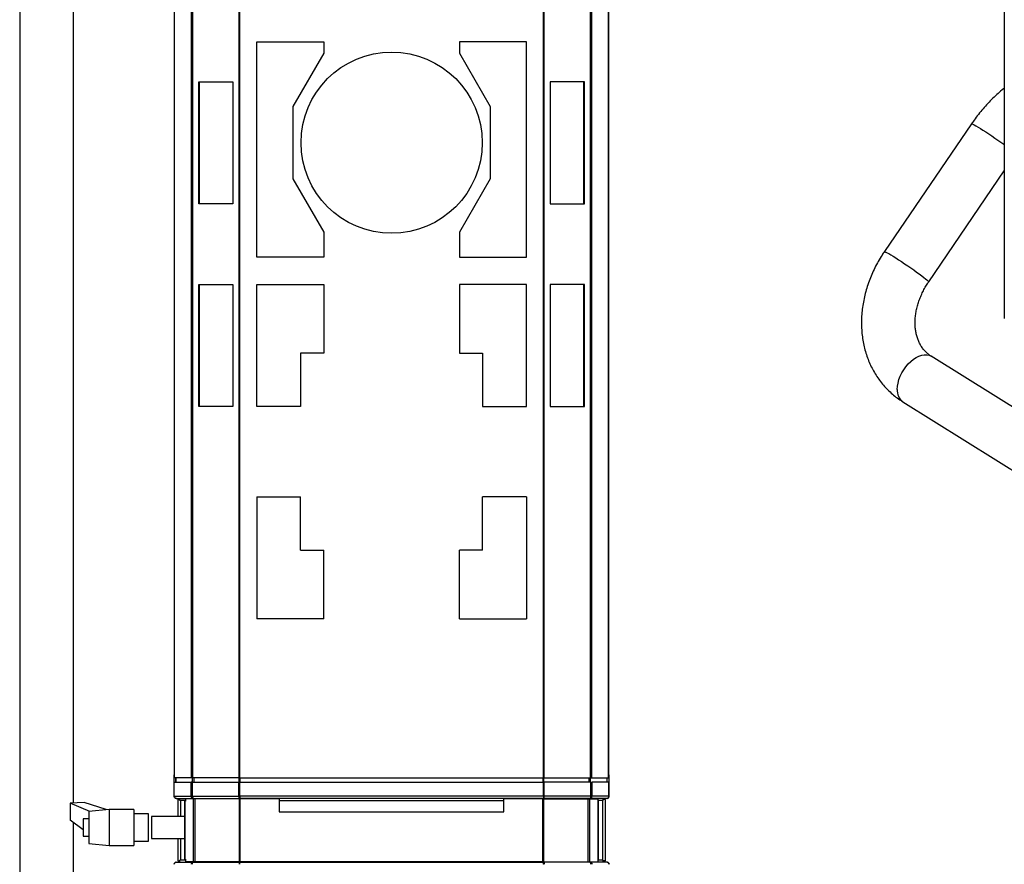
# Model space of a CAD drawing. Header units: millimetres. Extents: x 53 to 2304, y -1962 to 376.
# Tile 2 of 11: x 66 to 745, y -991 to -409. Entities that reach past the tile are written whole.
import ezdxf

# ---------------------------------------------------------------- set-up
doc = ezdxf.new("R2010")
doc.units = ezdxf.units.MM

msp = doc.modelspace()

# ---------------------------------------------------------------- linework, layer by layer
at = {"color": 7, "linetype": 'Continuous', "lineweight": 25}
for p, q in [((65.87, -394.9), (65.87, -1051.72)), ((102.87, -948.89), (102.87, -394.9)), ((172.65, -931.55), (172.65, -401.55)), ((172.73, -931.55), (172.73, -401.55)), ((184.37, -931.55), (184.37, -401.55)), ((185.21, -931.55), (185.21, -401.55)), ((217.19, -931.55), (217.19, -401.55)), ((217.67, -931.55), (217.67, -401.55)), ((427.13, -931.55), (427.13, -401.55)), ((427.61, -931.55), (427.61, -401.55)), ((459.59, -931.55), (459.59, -401.55)), ((460.42, -931.55), (460.42, -401.55)), ((472.06, -931.55), (472.06, -401.55)), ((472.15, -931.55), (472.15, -401.55)), ((744.97, -403.31), (744.97, -614.86)), ((229.35, -572.41), (229.35, -423.9)), ((229.35, -423.9), (275.55, -423.9)), ((275.55, -423.9), (275.55, -431.78)), ((369.25, -423.9), (369.25, -431.78)), ((415.45, -423.9), (369.25, -423.9)), ((415.45, -572.41), (415.45, -423.9)), ((275.55, -431.78), (254.35, -468.58)), ((369.25, -431.78), (390.45, -468.58)), ((189.47, -451.5), (212.97, -451.5)), ((189.47, -535.61), (189.47, -451.5)), ((189.82, -535.61), (189.82, -451.5)), ((212.97, -451.5), (212.97, -535.61)), ((455.32, -451.5), (431.83, -451.5)), ((431.83, -451.5), (431.83, -535.61)), ((454.98, -535.61), (454.98, -451.5)), ((455.32, -535.61), (455.32, -451.5)), ((254.35, -468.58), (254.35, -518.53)), ((390.45, -468.58), (390.45, -518.53)), ((722.34, -480.53), (662.25, -568.63)), ((692.82, -589.48), (744.97, -513.01)), ((254.35, -518.53), (275.55, -555.33)), ((390.45, -518.53), (369.25, -555.33)), ((212.97, -535.61), (189.47, -535.61)), ((431.83, -535.61), (455.32, -535.61)), ((275.55, -555.33), (275.55, -572.41)), ((369.25, -555.33), (369.25, -572.41)), ((275.55, -572.41), (229.35, -572.41)), ((369.25, -572.41), (415.45, -572.41)), ((189.47, -591.3), (212.97, -591.3)), ((189.47, -675.41), (189.47, -591.3)), ((189.82, -675.41), (189.82, -591.3)), ((212.97, -591.3), (212.97, -675.41)), ((229.35, -591.3), (275.55, -591.3)), ((229.35, -675.41), (229.35, -591.3)), ((275.55, -591.3), (275.55, -638.61)), ((415.45, -591.3), (369.25, -591.3)), ((369.25, -591.3), (369.25, -638.61)), ((415.45, -675.41), (415.45, -591.3)), ((455.32, -591.3), (431.83, -591.3)), ((431.83, -591.3), (431.83, -675.41)), ((454.98, -675.41), (454.98, -591.3)), ((455.32, -675.41), (455.32, -591.3)), ((259.65, -638.61), (259.65, -675.41)), ((275.55, -638.61), (259.65, -638.61)), ((369.25, -638.61), (385.15, -638.61)), ((385.15, -638.61), (385.15, -675.41)), ((1303.47, -1021.32), (694.53, -640.8)), ((674.92, -672.18), (1283.86, -1052.7)), ((212.97, -675.41), (189.47, -675.41)), ((259.65, -675.41), (229.35, -675.41)), ((385.15, -675.41), (415.45, -675.41)), ((431.83, -675.41), (455.32, -675.41)), ((229.35, -737.7), (259.65, -737.7)), ((229.35, -737.7), (229.35, -821.81)), ((259.65, -774.5), (259.65, -737.7)), ((415.45, -737.7), (385.15, -737.7)), ((385.15, -774.5), (385.15, -737.7)), ((415.45, -737.7), (415.45, -821.81)), ((259.65, -774.5), (275.55, -774.5)), ((275.55, -821.81), (275.55, -774.5)), ((385.15, -774.5), (369.25, -774.5)), ((369.25, -821.81), (369.25, -774.5)), ((275.55, -821.81), (229.35, -821.81)), ((369.25, -821.81), (415.45, -821.81)), ((172.65, -929.55), (172.4, -929.55)), ((172.4, -934.55), (172.4, -929.55)), ((472.15, -929.55), (472.4, -929.55)), ((472.4, -934.55), (472.4, -929.55)), ((172.51, -934.55), (172.4, -934.55)), ((172.4, -944.15), (172.4, -934.55)), ((172.51, -934.55), (184.17, -934.55)), ((172.51, -944.15), (172.51, -934.55)), ((172.73, -931.55), (172.65, -931.55)), ((184.37, -931.55), (172.73, -931.55)), ((173.65, -934.55), (173.65, -931.55)), ((173.75, -934.55), (173.75, -931.55)), ((184.17, -944.15), (184.17, -934.55)), ((185.06, -934.55), (184.17, -934.55)), ((185.21, -931.55), (184.37, -931.55)), ((185.06, -934.55), (217.1, -934.55)), ((185.06, -944.15), (185.06, -934.55)), ((185.11, -934.55), (185.11, -931.55)), ((217.19, -931.55), (185.21, -931.55)), ((186.1, -934.55), (186.1, -931.55)), ((217.1, -944.15), (217.1, -934.55)), ((217.52, -934.55), (217.1, -934.55)), ((217.67, -931.55), (217.19, -931.55)), ((217.33, -934.55), (217.33, -931.55)), ((217.52, -944.15), (217.52, -934.55)), ((217.67, -931.55), (427.13, -931.55)), ((217.72, -944.15), (217.72, -934.55)), ((217.72, -934.55), (427.08, -934.55)), ((217.89, -934.55), (217.89, -931.55)), ((426.91, -934.55), (426.91, -931.55)), ((427.08, -944.15), (427.08, -934.55)), ((427.13, -931.55), (427.61, -931.55)), ((427.27, -944.15), (427.27, -934.55)), ((427.27, -934.55), (427.7, -934.55)), ((427.47, -934.55), (427.47, -931.55)), ((427.61, -931.55), (459.59, -931.55)), ((427.7, -944.15), (427.7, -934.55)), ((459.74, -934.55), (427.7, -934.55)), ((458.7, -934.55), (458.7, -931.55)), ((459.59, -931.55), (460.42, -931.55)), ((459.68, -934.55), (459.68, -931.55)), ((459.74, -944.15), (459.74, -934.55)), ((459.74, -934.55), (460.63, -934.55)), ((460.42, -931.55), (472.06, -931.55)), ((460.63, -944.15), (460.63, -934.55)), ((472.29, -934.55), (460.63, -934.55)), ((471.05, -934.55), (471.05, -931.55)), ((471.15, -934.55), (471.15, -931.55)), ((472.06, -931.55), (472.15, -931.55)), ((472.29, -944.15), (472.29, -934.55)), ((472.29, -934.55), (472.4, -934.55)), ((472.4, -944.15), (472.4, -934.55)), ((110.43, -948.62), (100.77, -948.96)), ((114.2, -954.74), (100.77, -948.96)), ((100.77, -948.96), (100.77, -960.86)), ((125.62, -953.52), (110.43, -948.62)), ((172.51, -944.15), (184.17, -944.15)), ((174.05, -945.8), (185.69, -945.8)), ((174.97, -946.4), (174.97, -958.3)), ((174.97, -946.4), (176.4, -946.4)), ((176.4, -947.3), (176.4, -945.8)), ((180.22, -947.3), (176.4, -947.3)), ((176.87, -947.3), (176.87, -958.3)), ((179.74, -947.75), (179.74, -987.75)), ((179.74, -947.75), (179.86, -947.75)), ((179.86, -987.75), (179.86, -947.75)), ((180.22, -947.75), (179.86, -947.75)), ((185.68, -946), (180.22, -946)), ((180.22, -946), (180.22, -947.75)), ((184.17, -944.15), (185.06, -944.15)), ((185.06, -944.15), (217.1, -944.15)), ((185.68, -989.5), (185.68, -946)), ((186.82, -946), (185.68, -946)), ((185.69, -945.8), (217.69, -945.8)), ((186.82, -989.5), (186.82, -946)), ((217.37, -946), (186.82, -946)), ((187.47, -946), (187.47, -945.8)), ((217.1, -944.15), (217.52, -944.15)), ((217.37, -989.5), (217.37, -946)), ((218.02, -946), (217.37, -946)), ((217.72, -944.05), (217.52, -944.05)), ((217.72, -944.15), (217.52, -944.15)), ((217.69, -944.55), (217.69, -945.8)), ((427.11, -945.8), (217.69, -945.8)), ((427.08, -944.15), (217.72, -944.15)), ((217.9, -946), (217.9, -945.8)), ((218.02, -989.5), (218.02, -946)), ((244.9, -946), (218.02, -946)), ((244.9, -946), (244.9, -955)), ((244.9, -947.3), (399.9, -947.3)), ((399.9, -955), (399.9, -946)), ((426.78, -946), (399.9, -946)), ((426.78, -989.5), (426.78, -946)), ((426.78, -946), (427.43, -946)), ((426.9, -946), (426.9, -945.8)), ((427.08, -944.05), (427.27, -944.05)), ((427.27, -944.15), (427.08, -944.15)), ((427.11, -944.55), (427.11, -945.8)), ((459.1, -945.8), (427.11, -945.8)), ((427.7, -944.15), (427.27, -944.15)), ((427.43, -989.5), (427.43, -946)), ((427.43, -946), (457.98, -946)), ((459.74, -944.15), (427.7, -944.15)), ((457.32, -946), (457.32, -945.8)), ((457.98, -989.5), (457.98, -946)), ((457.98, -946), (459.11, -946)), ((470.75, -945.8), (459.1, -945.8)), ((459.11, -989.5), (459.11, -946)), ((459.11, -946), (464.57, -946)), ((460.63, -944.15), (459.74, -944.15)), ((472.29, -944.15), (460.63, -944.15)), ((464.57, -946), (464.57, -947.75)), ((468.4, -947.3), (464.57, -947.3)), ((464.57, -947.75), (464.94, -947.75)), ((464.94, -987.75), (464.94, -947.75)), ((465.06, -947.75), (464.94, -947.75)), ((465.06, -987.75), (465.06, -947.75)), ((467.93, -947.3), (467.93, -988.3)), ((468.4, -947.3), (468.4, -945.8)), ((469.83, -946.4), (468.4, -946.4)), ((469.83, -988.9), (469.83, -946.4)), ((127.6, -953.3), (113.6, -954.8)), ((113.6, -954.8), (113.6, -976.8)), ((144.6, -953.3), (127.6, -953.3)), ((127.6, -953.3), (127.6, -978.3)), ((144.6, -953.3), (144.6, -978.3)), ((154.6, -956.3), (144.6, -956.3)), ((154.6, -956.39), (154.6, -956.3)), ((154.6, -975.3), (154.6, -956.39)), ((244.9, -955), (399.9, -955)), ((109.6, -967.37), (100.77, -960.86)), ((102.87, -1042.77), (102.87, -962.4)), ((113.6, -959.8), (109.6, -959.8)), ((109.6, -959.8), (109.6, -971.8)), ((179.74, -958.3), (156.84, -958.3)), ((156.84, -958.3), (156.84, -959.76)), ((156.84, -959.76), (156.84, -973.3)), ((109.6, -971.8), (113.6, -971.8)), ((113.6, -976.8), (127.6, -978.3)), ((144.6, -975.3), (154.6, -975.3)), ((156.84, -973.3), (179.74, -973.3)), ((174.97, -973.3), (174.97, -988.9)), ((176.87, -973.3), (176.87, -988.3)), ((127.6, -978.3), (144.6, -978.3)), ((173.8, -989.8), (185.5, -989.8)), ((174.97, -988.9), (176.4, -988.9)), ((176.4, -989.8), (176.4, -988.3)), ((180.22, -988.3), (176.4, -988.3)), ((179.86, -987.75), (179.74, -987.75)), ((179.86, -987.75), (180.22, -987.75)), ((180.22, -987.75), (180.22, -989.5)), ((185.68, -989.5), (180.22, -989.5)), ((185.5, -989.8), (217.65, -989.8)), ((186.82, -989.5), (185.68, -989.5)), ((217.37, -989.5), (186.82, -989.5)), ((187.47, -989.8), (187.47, -989.5)), ((218.02, -989.5), (217.37, -989.5)), ((217.65, -990.8), (217.65, -989.8)), ((217.65, -989.8), (427.15, -989.8)), ((217.9, -989.8), (217.9, -989.5)), ((426.78, -989.5), (218.02, -989.5)), ((426.78, -989.5), (427.43, -989.5)), ((426.9, -989.8), (426.9, -989.5)), ((427.15, -990.8), (427.15, -989.8)), ((459.3, -989.8), (427.15, -989.8)), ((427.43, -989.5), (457.98, -989.5)), ((457.32, -989.8), (457.32, -989.5)), ((457.98, -989.5), (459.11, -989.5)), ((459.11, -989.5), (464.57, -989.5)), ((471, -989.8), (459.3, -989.8)), ((464.94, -987.75), (464.57, -987.75)), ((464.57, -987.75), (464.57, -989.5)), ((468.4, -988.3), (464.57, -988.3)), ((464.94, -987.75), (465.06, -987.75)), ((468.4, -989.8), (468.4, -988.3)), ((469.83, -988.9), (468.4, -988.9))]:
    msp.add_line(p, q, dxfattribs=at)
at = {"color": 7, "linetype": 'Continuous', "lineweight": 25, "flags": 128}
for points in [[(722.34, -480.53), (722.39, -480.5), (722.73, -480.57), (723.36, -480.84), (724.27, -481.31), (725.44, -481.96), (726.84, -482.79), (728.46, -483.77), (730.25, -484.9), (732.19, -486.15), (734.23, -487.49), (736.34, -488.89), (738.47, -490.34), (740.59, -491.8), (742.65, -493.24), (744.61, -494.64), (744.97, -494.9)], [(662.25, -568.63), (662.31, -568.6), (662.65, -568.67), (663.28, -568.93), (664.18, -569.4), (665.35, -570.05), (666.75, -570.88), (668.37, -571.87), (670.16, -573), (672.1, -574.24), (674.14, -575.58), (676.25, -576.99), (678.38, -578.43), (680.5, -579.89), (682.56, -581.34), (684.52, -582.73), (686.35, -584.06), (688, -585.29), (689.45, -586.4), (690.67, -587.36), (691.63, -588.16), (692.32, -588.79), (692.72, -589.22), (692.83, -589.46), (692.82, -589.48)], [(671.13, -663.74), (671.27, -661.56), (671.66, -659.29), (672.31, -656.97), (673.2, -654.63), (674.31, -652.33), (675.63, -650.11), (677.12, -648.02), (678.76, -646.09), (680.52, -644.36), (682.36, -642.87), (684.25, -641.65), (686.14, -640.71), (688.01, -640.08), (689.81, -639.77), (691.52, -639.78), (693.09, -640.12), (694.5, -640.78), (694.53, -640.8)]]:
    msp.add_lwpolyline(points, dxfattribs=at)
at = {"color": 7, "linetype": 'Continuous', "lineweight": 25}
msp.add_circle((322.4, -493.55), 62.5, dxfattribs=at)
msp.add_arc((680.53, -664.59), 9.44, 174.79972, 233.50118, dxfattribs=at)
for points, knots in [([(744.97, -455.93), (744.76, -456.1), (743.28, -457.22), (740.63, -459.54), (737.05, -462.86), (733.59, -466.4), (730.27, -470.11), (727.09, -473.99), (724.46, -477.48), (722.92, -479.7), (722.34, -480.53)], [0, 0, 0, 0, 0.025022, 0.173458, 0.32159, 0.469402, 0.616914, 0.764171, 0.911236, 1, 1, 1, 1]), ([(662.25, -568.63), (661.72, -569.43), (660.24, -571.63), (658.01, -575.37), (655.63, -579.84), (653.5, -584.43), (651.64, -589.1), (650.05, -593.84), (648.74, -598.64), (647.71, -603.47), (646.98, -608.3), (646.54, -613.14), (646.4, -617.94), (646.57, -622.7), (647.03, -627.38), (647.79, -631.98), (648.84, -636.46), (650.18, -640.82), (651.81, -645.02), (653.7, -649.06), (655.87, -652.91), (658.28, -656.57), (660.93, -660.02), (663.81, -663.24), (666.91, -666.23), (670.21, -668.97), (672.92, -670.91), (674.52, -671.93), (674.92, -672.18)], [0, 0, 0, 0, 0.023168, 0.064113, 0.105081, 0.146061, 0.18705, 0.228042, 0.269027, 0.309995, 0.35093, 0.391814, 0.432624, 0.473338, 0.513929, 0.554374, 0.59465, 0.634737, 0.674623, 0.714301, 0.753772, 0.793045, 0.832138, 0.871075, 0.909887, 0.948609, 0.987279, 1, 1, 1, 1]), ([(694.53, -640.8), (694.25, -640.62), (693.25, -639.98), (691.65, -638.71), (689.83, -636.88), (688.22, -634.82), (686.83, -632.55), (685.68, -630.1), (684.77, -627.5), (684.09, -624.76), (683.64, -621.89), (683.43, -618.9), (683.46, -615.82), (683.73, -612.65), (684.25, -609.43), (685.01, -606.17), (686.01, -602.89), (687.26, -599.62), (688.73, -596.39), (690.39, -593.28), (691.8, -590.99), (692.63, -589.76), (692.82, -589.48)], [0, 0, 0, 0, 0.02359, 0.084645, 0.14609, 0.206706, 0.26555, 0.322378, 0.377398, 0.43097, 0.483447, 0.53513, 0.586251, 0.63699, 0.687476, 0.737804, 0.78804, 0.838227, 0.88839, 0.93854, 0.986014, 1, 1, 1, 1]), ([(174.05, -945.8), (173.83, -945.78), (173.4, -945.73), (172.86, -945.35), (172.47, -944.8), (172.42, -944.37), (172.4, -944.15)], [0, 0, 0, 0, 0.249999, 0.499999, 0.750002, 1, 1, 1, 1]), ([(172.51, -944.15), (172.53, -944.37), (172.58, -944.8), (172.93, -945.35), (173.44, -945.73), (173.85, -945.78), (174.05, -945.8)], [0, 0, 0, 0, 0.249998, 0.5, 0.749998, 1, 1, 1, 1]), ([(185.69, -945.8), (185.49, -945.78), (185.09, -945.73), (184.59, -945.35), (184.23, -944.8), (184.19, -944.37), (184.17, -944.15)], [0, 0, 0, 0, 0.250003, 0.5, 0.750002, 1, 1, 1, 1]), ([(185.06, -944.15), (185.07, -944.37), (185.1, -944.8), (185.25, -945.35), (185.45, -945.73), (185.61, -945.78), (185.69, -945.8)], [0, 0, 0, 0, 0.249998, 0.500003, 0.749997, 1, 1, 1, 1]), ([(217.69, -945.8), (217.61, -945.78), (217.46, -945.73), (217.27, -945.35), (217.13, -944.8), (217.11, -944.37), (217.1, -944.15)], [0, 0, 0, 0, 0.250003, 0.499996, 0.750001, 1, 1, 1, 1]), ([(217.69, -944.55), (217.67, -944.55), (217.63, -944.54), (217.58, -944.44), (217.54, -944.31), (217.53, -944.21), (217.52, -944.15)], [0, 0, 0, 0, 0.2500041, 0.4999845, 0.7500114, 1, 1, 1, 1]), ([(217.72, -944.15), (217.72, -944.37), (217.71, -944.8), (217.71, -945.35), (217.7, -945.73), (217.69, -945.78), (217.69, -945.8)], [0, 0, 0, 0, 0.249999, 0.500003, 0.75, 1, 1, 1, 1]), ([(217.72, -944.15), (217.72, -944.21), (217.71, -944.31), (217.71, -944.44), (217.7, -944.54), (217.69, -944.55), (217.69, -944.55)], [0, 0, 0, 0, 0.249986, 0.500014, 0.75001, 1, 1, 1, 1]), ([(427.08, -944.15), (427.08, -944.37), (427.08, -944.8), (427.09, -945.35), (427.1, -945.73), (427.11, -945.78), (427.11, -945.8)], [0, 0, 0, 0, 0.249999, 0.500003, 0.75, 1, 1, 1, 1]), ([(427.08, -944.15), (427.08, -944.21), (427.08, -944.31), (427.09, -944.44), (427.1, -944.54), (427.11, -944.55), (427.11, -944.55)], [0, 0, 0, 0, 0.249986, 0.500014, 0.75001, 1, 1, 1, 1]), ([(427.11, -945.8), (427.18, -945.78), (427.34, -945.73), (427.53, -945.35), (427.67, -944.8), (427.69, -944.37), (427.7, -944.15)], [0, 0, 0, 0, 0.250003, 0.499996, 0.750001, 1, 1, 1, 1]), ([(427.11, -944.55), (427.13, -944.55), (427.17, -944.54), (427.22, -944.44), (427.26, -944.31), (427.27, -944.21), (427.27, -944.15)], [0, 0, 0, 0, 0.2500041, 0.4999845, 0.7500114, 1, 1, 1, 1]), ([(459.74, -944.15), (459.73, -944.37), (459.7, -944.8), (459.55, -945.35), (459.34, -945.73), (459.18, -945.78), (459.1, -945.8)], [0, 0, 0, 0, 0.249998, 0.500003, 0.749997, 1, 1, 1, 1]), ([(459.1, -945.8), (459.3, -945.78), (459.71, -945.73), (460.21, -945.35), (460.56, -944.8), (460.61, -944.37), (460.63, -944.15)], [0, 0, 0, 0, 0.250003, 0.5, 0.750002, 1, 1, 1, 1]), ([(472.29, -944.15), (472.27, -944.37), (472.22, -944.8), (471.87, -945.35), (471.36, -945.73), (470.95, -945.78), (470.75, -945.8)], [0, 0, 0, 0, 0.249998, 0.5, 0.749998, 1, 1, 1, 1]), ([(470.75, -945.8), (470.97, -945.78), (471.4, -945.73), (471.94, -945.35), (472.32, -944.8), (472.37, -944.37), (472.4, -944.15)], [0, 0, 0, 0, 0.249999, 0.499999, 0.750002, 1, 1, 1, 1]), ([(173.8, -989.8), (173.62, -989.83), (173.25, -989.87), (172.79, -990.19), (172.46, -990.65), (172.42, -991.02), (172.4, -991.2)], [0, 0, 0, 0, 0.25, 0.500003, 0.75, 1, 1, 1, 1]), ([(172.49, -991.2), (172.51, -991.02), (172.55, -990.65), (172.85, -990.19), (173.28, -989.87), (173.63, -989.83), (173.8, -989.8)], [0, 0, 0, 0, 0.250001, 0.5, 0.749997, 1, 1, 1, 1]), ([(185.5, -989.8), (185.33, -989.83), (184.99, -989.87), (184.56, -990.19), (184.26, -990.65), (184.23, -991.02), (184.21, -991.2)], [0, 0, 0, 0, 0.249998, 0.499999, 0.749997, 1, 1, 1, 1]), ([(184.95, -991.2), (184.96, -991.02), (184.99, -990.65), (185.12, -990.19), (185.29, -989.87), (185.43, -989.83), (185.5, -989.8)], [0, 0, 0, 0, 0.250001, 0.500001, 0.750002, 1, 1, 1, 1]), ([(217.65, -989.8), (217.58, -989.83), (217.45, -989.87), (217.28, -990.19), (217.17, -990.65), (217.15, -991.02), (217.14, -991.2)], [0, 0, 0, 0, 0.250003, 0.500001, 0.75, 1, 1, 1, 1]), ([(217.65, -990.8), (217.63, -990.81), (217.58, -990.82), (217.53, -990.92), (217.49, -991.05), (217.48, -991.15), (217.48, -991.2)], [0, 0, 0, 0, 0.2499973, 0.4999755, 0.750015, 1, 1, 1, 1]), ([(217.68, -991.2), (217.67, -991.02), (217.67, -990.65), (217.66, -990.19), (217.65, -989.87), (217.65, -989.83), (217.65, -989.8)], [0, 0, 0, 0, 0.25, 0.500001, 0.749999, 1, 1, 1, 1]), ([(217.68, -991.2), (217.67, -991.15), (217.67, -991.05), (217.66, -990.92), (217.65, -990.82), (217.65, -990.81), (217.65, -990.8)], [0, 0, 0, 0, 0.249986, 0.500014, 0.750009, 1, 1, 1, 1]), ([(427.12, -991.2), (427.12, -991.02), (427.13, -990.65), (427.14, -990.19), (427.14, -989.87), (427.15, -989.83), (427.15, -989.8)], [0, 0, 0, 0, 0.25, 0.500001, 0.749999, 1, 1, 1, 1]), ([(427.12, -991.2), (427.12, -991.15), (427.13, -991.05), (427.14, -990.92), (427.14, -990.82), (427.15, -990.81), (427.15, -990.8)], [0, 0, 0, 0, 0.249986, 0.500014, 0.750009, 1, 1, 1, 1]), ([(427.15, -989.8), (427.22, -989.83), (427.35, -989.87), (427.51, -990.19), (427.63, -990.65), (427.65, -991.02), (427.66, -991.2)], [0, 0, 0, 0, 0.250003, 0.500001, 0.75, 1, 1, 1, 1]), ([(427.15, -990.8), (427.17, -990.81), (427.21, -990.82), (427.27, -990.92), (427.3, -991.05), (427.31, -991.15), (427.32, -991.2)], [0, 0, 0, 0, 0.2499973, 0.4999755, 0.750015, 1, 1, 1, 1]), ([(459.85, -991.2), (459.84, -991.02), (459.81, -990.65), (459.68, -990.19), (459.5, -989.87), (459.37, -989.83), (459.3, -989.8)], [0, 0, 0, 0, 0.250001, 0.500001, 0.750002, 1, 1, 1, 1]), ([(459.3, -989.8), (459.47, -989.83), (459.81, -989.87), (460.24, -990.19), (460.54, -990.65), (460.57, -991.02), (460.59, -991.2)], [0, 0, 0, 0, 0.249998, 0.499999, 0.749997, 1, 1, 1, 1]), ([(472.3, -991.2), (472.29, -991.02), (472.25, -990.65), (471.95, -990.19), (471.51, -989.87), (471.17, -989.83), (471, -989.8)], [0, 0, 0, 0, 0.250001, 0.5, 0.749997, 1, 1, 1, 1]), ([(471, -989.8), (471.18, -989.83), (471.55, -989.87), (472.01, -990.19), (472.34, -990.65), (472.38, -991.02), (472.4, -991.2)], [0, 0, 0, 0, 0.25, 0.500003, 0.75, 1, 1, 1, 1])]:
    msp.add_open_spline(points, degree=3, knots=knots, dxfattribs=at)

doc.saveas('drawing.dxf')
